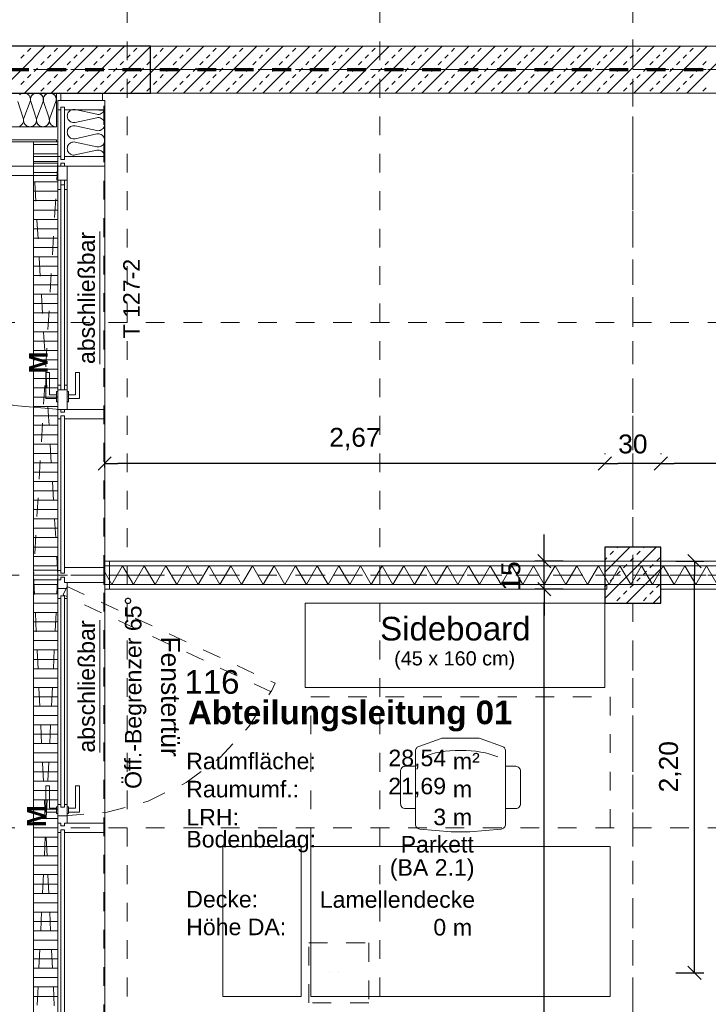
# Model space of a CAD drawing. Header units: metres. Extents: x -45.2 to 14.3, y -31.8 to 10.2.
# Tile 41 of 152: x -37 to -33.3, y -10.4 to -5.1. Entities that reach past the tile are written whole.
import ezdxf

# ---------------------------------------------------------------- set-up
doc = ezdxf.new("R2010")
doc.units = ezdxf.units.M
doc.header["$LTSCALE"] = 0.05
for name, pattern in [('1600.2032', [1.6, 0.8, -0.8]), ('Achsen 01', [5.291531, 3.175, -1.058062, 0.352704, -0.705764]), ('gestrichelt', [2.116531, 1.058062, -1.058469]), ('gestrichelt - 01', [2, 1, -1]), ('ISO-07 Punktiert', [0.889, 0.127, -0.762]), ('Raster 01', [2, 1, -1]), ('VW-01 Strichlinie kurz', [2, 1, -1])]:
    doc.linetypes.add(name, pattern=pattern)
doc.layers.get('0').update_dxf_attribs({"lineweight": 25})
for name, color, linetype, lineweight in [('013_Beton und Stahlbetonarbeiten-000 Unterzüge', 7, 'ISO-07 Punktiert', 13), ('013_Beton und Stahlbetonarbeiten-330 Außenwände', 7, 'Continuous', 25), ('013_Beton und Stahlbetonarbeiten-340 Innenstützen', 7, 'Continuous', 25), ('013_Beton und Stahlbetonarbeiten-340 Innenwände', 7, 'Continuous', 18), ('030_Sonnenschutzarbeiten-Kasten+Behang', 7, 'Continuous', 5), ('030_Sonnenschutzarbeiten-Motor', 7, 'Continuous', 5), ('031_Metallbauarbeiten-340 Innentüren _ Elemente', 7, 'Continuous', 9), ('039_Trockenbauarbeiten-340 Gipskarton', 7, 'Continuous', 9), ('053_Niederspannungsanlagen-Bodentanks', 7, 'gestrichelt - 01', 9), ('AV1-Brandschutzkonzept-Brandschutzkonzept', 7, 'Continuous', 5), ('AV1-Einrichtung Bemaßung', 7, 'Continuous', 9), ('AV1-Stempel-Raumstempel', 7, 'Continuous', 9)]:
    doc.layers.add(name, color=color, linetype=linetype, lineweight=lineweight)
for name, color, linetype, lineweight, true_color in [('014_Fassadenarbeiten-330 mineralische Dämmung', 7, 'Continuous', 9, 0x666666), ('021_DA-Brüstungsrinne', 7, 'Continuous', 9, 0xaaaaaa), ('030_Sonnenschutzarbeiten-Grundriss', 7, 'Continuous', 13, 0x555555), ('032_Metallarbeiten-abschließbar', 7, 'Continuous', 13, 0x444444), ('032_Metallarbeiten-Fenster', 7, 'Continuous', 13, 0x444444), ('032_Metallarbeiten-PR_Fassade', 7, 'Continuous', 13, 0x444444), ('032_Metallarbeiten-Öffnungsbegrenzer', 7, 'Continuous', 13, 0x444444), ('039_Trockenbauarbeiten-340 Dämmung', 7, 'Continuous', 9, 0xc0c0c0), ('ACTES-Einrichtung Aufsicht.', 7, 'Continuous', 9, 0xa6a6a6), ('AV1-Achsen', 1, 'Achsen 01', 18, 0xff0000), ('AV1-Bewegungsfläche', 7, 'gestrichelt - 01', 9, 0xd9d9d9), ('AV1-Einrichtung', 7, 'Continuous', 9, 0xa6a6a6), ('AV1-Raster', 7, 'Raster 01', 9, 0xa6a6a6)]:
    doc.layers.add(name, color=color, linetype=linetype, lineweight=lineweight, true_color=true_color)
doc.styles.add('Arial', font='arial.ttf')
doc.styles.add('Arial (bold)', font='arialbd.ttf')

msp = doc.modelspace()

# ---------------------------------------------------------------- linework, layer by layer
at = {"color": 0, "linetype": 'Continuous', "lineweight": 15}
for p, q in [((-36.6054, -7.5387), (-36.5346, -7.468)), ((-33.8646, -7.468), (-33.9354, -7.5387)), ((-33.9354, -7.5387), (-33.8646, -7.468)), ((-33.5646, -7.468), (-33.6354, -7.5387)), ((-33.6354, -7.5387), (-33.5646, -7.468)), ((-34.1873, -8.0604), (-34.258, -7.9896)), ((-33.4554, -7.9896), (-33.3846, -8.0604)), ((-34.258, -8.1396), (-34.1873, -8.2104)), ((-34.258, -8.1396), (-34.1873, -8.2104)), ((-33.3846, -10.2604), (-33.4554, -10.1896))]:
    msp.add_line(p, q, dxfattribs=at)
at = {"color": 0, "linetype": 'ByBlock', "lineweight": -2}
for p, q in [((-36.57, -7.5034), (-36.4993, -7.5034)), ((-33.9, -7.5034), (-33.9707, -7.5034)), ((-33.9, -7.5034), (-33.8293, -7.5034)), ((-33.6, -7.5034), (-33.6707, -7.5034)), ((-33.6, -7.5034), (-33.5293, -7.5034)), ((-34.2226, -8.025), (-34.2226, -7.9543)), ((-33.42, -8.025), (-33.42, -8.0957)), ((-34.2226, -8.175), (-34.2226, -8.2457)), ((-34.2226, -8.175), (-34.2226, -8.2457)), ((-33.42, -10.225), (-33.42, -10.1543))]:
    msp.add_line(p, q, dxfattribs=at)
at = {"layer": '013_Beton und Stahlbetonarbeiten-000 Unterzüge', "linetype": 'VW-01 Strichlinie kurz'}
msp.add_line((-36.575, -16.0943), (-36.575, -5.525), dxfattribs=at)
at = {"layer": '013_Beton und Stahlbetonarbeiten-330 Außenwände', "color": 251, "linetype": 'Continuous', "lineweight": 13, "true_color": 0x4c4c4c}
for p, q in [((-36.8892, -5.275), (-37.1392, -5.525)), ((-36.7478, -5.275), (-36.9978, -5.525)), ((-36.9817, -5.3033), (-36.964, -5.2856)), ((-36.6063, -5.275), (-36.8563, -5.525)), ((-36.8403, -5.3033), (-36.8226, -5.2856)), ((-36.4649, -5.275), (-36.7149, -5.525)), ((-36.6988, -5.3033), (-36.6812, -5.2856)), ((-36.325, -5.2765), (-36.5735, -5.525)), ((-36.5574, -5.3033), (-36.5397, -5.2856)), ((-36.416, -5.3033), (-36.3983, -5.2856)), ((-37.017, -5.3387), (-36.9994, -5.321)), ((-36.911, -5.374), (-36.8933, -5.3563)), ((-36.8756, -5.3387), (-36.8579, -5.321)), ((-36.7696, -5.374), (-36.7519, -5.3563)), ((-36.7342, -5.3387), (-36.7165, -5.321)), ((-36.6281, -5.374), (-36.6105, -5.3563)), ((-36.5928, -5.3387), (-36.5751, -5.321)), ((-36.4867, -5.374), (-36.469, -5.3563)), ((-36.4514, -5.3387), (-36.4337, -5.321)), ((-36.3453, -5.374), (-36.3276, -5.3563)), ((-36.9463, -5.4094), (-36.9287, -5.3917)), ((-36.8049, -5.4094), (-36.7872, -5.3917)), ((-36.6635, -5.4094), (-36.6458, -5.3917)), ((-36.5221, -5.4094), (-36.5044, -5.3917)), ((-36.3806, -5.4094), (-36.363, -5.3917)), ((-37.017, -5.4801), (-36.9994, -5.4624)), ((-36.9817, -5.4447), (-36.964, -5.427)), ((-36.8756, -5.4801), (-36.8579, -5.4624)), ((-36.8403, -5.4447), (-36.8226, -5.427)), ((-36.7342, -5.4801), (-36.7165, -5.4624)), ((-36.6988, -5.4447), (-36.6812, -5.427)), ((-36.5928, -5.4801), (-36.5751, -5.4624)), ((-36.5574, -5.4447), (-36.5397, -5.427)), ((-36.4514, -5.4801), (-36.4337, -5.4624)), ((-36.325, -5.4179), (-36.4321, -5.525)), ((-36.416, -5.4447), (-36.3983, -5.427)), ((-36.911, -5.5154), (-36.8933, -5.4978)), ((-36.7696, -5.5154), (-36.7519, -5.4978)), ((-36.6281, -5.5154), (-36.6105, -5.4978)), ((-36.4867, -5.5154), (-36.469, -5.4978)), ((-36.3453, -5.5154), (-36.3276, -5.4978))]:
    msp.add_line(p, q, dxfattribs=at)
at = {"layer": '013_Beton und Stahlbetonarbeiten-330 Außenwände'}
msp.add_lwpolyline([(-39.025, -5.275), (-39.025, -2.625), (-39.275, -2.625), (-39.275, -5.525), (-36.325, -5.525), (-36.325, -5.275)], close=True, dxfattribs=at)
at = {"layer": '013_Beton und Stahlbetonarbeiten-340 Innenstützen', "color": 251, "linetype": 'Continuous', "lineweight": 13, "true_color": 0x4c4c4c}
for p, q in [((-33.6245, -7.95), (-33.9, -8.2255)), ((-33.7659, -7.95), (-33.9, -8.0841)), ((-33.8704, -7.9903), (-33.8527, -7.9726)), ((-33.8351, -7.955), (-33.8301, -7.95)), ((-33.729, -7.9903), (-33.7113, -7.9726)), ((-33.6936, -7.955), (-33.6887, -7.95)), ((-33.9, -8.0199), (-33.8881, -8.008)), ((-33.7997, -8.061), (-33.782, -8.0433)), ((-33.7643, -8.0257), (-33.7467, -8.008)), ((-33.6583, -8.061), (-33.6406, -8.0433)), ((-33.6229, -8.0257), (-33.6052, -8.008)), ((-33.8351, -8.0964), (-33.8174, -8.0787)), ((-33.6, -8.0669), (-33.7831, -8.25)), ((-33.6936, -8.0964), (-33.676, -8.0787)), ((-33.9, -8.1613), (-33.8881, -8.1494)), ((-33.8704, -8.1317), (-33.8527, -8.1141)), ((-33.7643, -8.1671), (-33.7467, -8.1494)), ((-33.729, -8.1317), (-33.7113, -8.1141)), ((-33.6229, -8.1671), (-33.6052, -8.1494)), ((-33.7997, -8.2024), (-33.782, -8.1848)), ((-33.6583, -8.2024), (-33.6406, -8.1848)), ((-33.8351, -8.2378), (-33.8174, -8.2201)), ((-33.6936, -8.2378), (-33.676, -8.2201)), ((-33.6, -8.2084), (-33.6416, -8.25))]:
    msp.add_line(p, q, dxfattribs=at)
at = {"layer": '013_Beton und Stahlbetonarbeiten-340 Innenstützen'}
msp.add_lwpolyline([(-33.6, -7.95), (-33.9, -7.95), (-33.9, -8.25), (-33.6, -8.25)], close=True, dxfattribs=at)
at = {"layer": '013_Beton und Stahlbetonarbeiten-340 Innenwände', "color": 251, "linetype": 'Continuous', "lineweight": 13, "true_color": 0x4c4c4c}
for p, q in [((-36.1821, -5.275), (-36.325, -5.4179)), ((-36.3235, -5.275), (-36.325, -5.2765)), ((-36.0407, -5.275), (-36.2907, -5.525)), ((-36.2746, -5.3033), (-36.2569, -5.2856)), ((-35.8992, -5.275), (-36.1492, -5.525)), ((-36.1332, -5.3033), (-36.1155, -5.2856)), ((-35.7578, -5.275), (-36.0078, -5.525)), ((-35.9917, -5.3033), (-35.9741, -5.2856)), ((-35.6164, -5.275), (-35.8664, -5.525)), ((-35.8503, -5.3033), (-35.8326, -5.2856)), ((-35.475, -5.275), (-35.725, -5.525)), ((-35.7089, -5.3033), (-35.6912, -5.2856)), ((-35.3335, -5.275), (-35.5835, -5.525)), ((-35.5675, -5.3033), (-35.5498, -5.2856)), ((-35.1921, -5.275), (-35.4421, -5.525)), ((-35.426, -5.3033), (-35.4084, -5.2856)), ((-35.0507, -5.275), (-35.3007, -5.525)), ((-35.2846, -5.3033), (-35.267, -5.2856)), ((-34.9093, -5.275), (-35.1593, -5.525)), ((-35.1432, -5.3033), (-35.1255, -5.2856)), ((-34.7679, -5.275), (-35.0179, -5.525)), ((-35.0018, -5.3033), (-34.9841, -5.2856)), ((-34.6264, -5.275), (-34.8764, -5.525)), ((-34.8604, -5.3033), (-34.8427, -5.2856)), ((-34.485, -5.275), (-34.735, -5.525)), ((-34.7189, -5.3033), (-34.7013, -5.2856)), ((-34.3436, -5.275), (-34.5936, -5.525)), ((-34.5775, -5.3033), (-34.5598, -5.2856)), ((-34.2022, -5.275), (-34.4522, -5.525)), ((-34.4361, -5.3033), (-34.4184, -5.2856)), ((-34.0608, -5.275), (-34.3108, -5.525)), ((-34.2947, -5.3033), (-34.277, -5.2856)), ((-33.9193, -5.275), (-34.1693, -5.525)), ((-34.1533, -5.3033), (-34.1356, -5.2856)), ((-33.7779, -5.275), (-34.0279, -5.525)), ((-34.0118, -5.3033), (-33.9942, -5.2856)), ((-33.6365, -5.275), (-33.8865, -5.525)), ((-33.8704, -5.3033), (-33.8527, -5.2856)), ((-33.4951, -5.275), (-33.7451, -5.525)), ((-33.729, -5.3033), (-33.7113, -5.2856)), ((-33.3537, -5.275), (-33.6037, -5.525)), ((-33.5876, -5.3033), (-33.5699, -5.2856)), ((-33.2122, -5.275), (-33.4622, -5.525)), ((-33.4462, -5.3033), (-33.4285, -5.2856)), ((-36.3099, -5.3387), (-36.2923, -5.321)), ((-36.2039, -5.374), (-36.1862, -5.3563)), ((-36.1685, -5.3387), (-36.1508, -5.321)), ((-36.0624, -5.374), (-36.0448, -5.3563)), ((-36.0271, -5.3387), (-36.0094, -5.321)), ((-35.921, -5.374), (-35.9033, -5.3563)), ((-35.8857, -5.3387), (-35.868, -5.321)), ((-35.7796, -5.374), (-35.7619, -5.3563)), ((-35.7442, -5.3387), (-35.7266, -5.321)), ((-35.6382, -5.374), (-35.6205, -5.3563)), ((-35.6028, -5.3387), (-35.5851, -5.321)), ((-35.4968, -5.374), (-35.4791, -5.3563)), ((-35.4614, -5.3387), (-35.4437, -5.321)), ((-35.3553, -5.374), (-35.3377, -5.3563)), ((-35.32, -5.3387), (-35.3023, -5.321)), ((-35.2139, -5.374), (-35.1962, -5.3563)), ((-35.1786, -5.3387), (-35.1609, -5.321)), ((-35.0725, -5.374), (-35.0548, -5.3563)), ((-35.0371, -5.3387), (-35.0195, -5.321)), ((-34.9311, -5.374), (-34.9134, -5.3563)), ((-34.8957, -5.3387), (-34.878, -5.321)), ((-34.7897, -5.374), (-34.772, -5.3563)), ((-34.7543, -5.3387), (-34.7366, -5.321)), ((-34.6482, -5.374), (-34.6306, -5.3563)), ((-34.6129, -5.3387), (-34.5952, -5.321)), ((-34.5068, -5.374), (-34.4891, -5.3563)), ((-34.4715, -5.3387), (-34.4538, -5.321)), ((-34.3654, -5.374), (-34.3477, -5.3563)), ((-34.33, -5.3387), (-34.3124, -5.321)), ((-34.224, -5.374), (-34.2063, -5.3563)), ((-34.1886, -5.3387), (-34.1709, -5.321)), ((-34.0825, -5.374), (-34.0649, -5.3563)), ((-34.0472, -5.3387), (-34.0295, -5.321)), ((-33.9411, -5.374), (-33.9234, -5.3563)), ((-33.9058, -5.3387), (-33.8881, -5.321)), ((-33.7997, -5.374), (-33.782, -5.3563)), ((-33.7643, -5.3387), (-33.7467, -5.321)), ((-33.6583, -5.374), (-33.6406, -5.3563)), ((-33.6229, -5.3387), (-33.6052, -5.321)), ((-33.5169, -5.374), (-33.4992, -5.3563)), ((-33.4815, -5.3387), (-33.4638, -5.321)), ((-33.3754, -5.374), (-33.3578, -5.3563)), ((-36.2392, -5.4094), (-36.2215, -5.3917)), ((-36.0978, -5.4094), (-36.0801, -5.3917)), ((-35.9564, -5.4094), (-35.9387, -5.3917)), ((-35.815, -5.4094), (-35.7973, -5.3917)), ((-35.6735, -5.4094), (-35.6559, -5.3917)), ((-35.5321, -5.4094), (-35.5144, -5.3917)), ((-35.3907, -5.4094), (-35.373, -5.3917)), ((-35.2493, -5.4094), (-35.2316, -5.3917)), ((-35.1079, -5.4094), (-35.0902, -5.3917)), ((-34.9664, -5.4094), (-34.9488, -5.3917)), ((-34.825, -5.4094), (-34.8073, -5.3917)), ((-34.6836, -5.4094), (-34.6659, -5.3917)), ((-34.5422, -5.4094), (-34.5245, -5.3917)), ((-34.4007, -5.4094), (-34.3831, -5.3917)), ((-34.2593, -5.4094), (-34.2416, -5.3917)), ((-34.1179, -5.4094), (-34.1002, -5.3917)), ((-33.9765, -5.4094), (-33.9588, -5.3917)), ((-33.8351, -5.4094), (-33.8174, -5.3917)), ((-33.6936, -5.4094), (-33.676, -5.3917)), ((-33.5522, -5.4094), (-33.5345, -5.3917)), ((-33.4108, -5.4094), (-33.3931, -5.3917)), ((-36.3099, -5.4801), (-36.2923, -5.4624)), ((-36.2746, -5.4447), (-36.2569, -5.427)), ((-36.1685, -5.4801), (-36.1508, -5.4624)), ((-36.1332, -5.4447), (-36.1155, -5.427)), ((-36.0271, -5.4801), (-36.0094, -5.4624)), ((-35.9917, -5.4447), (-35.9741, -5.427)), ((-35.8857, -5.4801), (-35.868, -5.4624)), ((-35.8503, -5.4447), (-35.8326, -5.427)), ((-35.7442, -5.4801), (-35.7266, -5.4624)), ((-35.7089, -5.4447), (-35.6912, -5.427)), ((-35.6028, -5.4801), (-35.5851, -5.4624)), ((-35.5675, -5.4447), (-35.5498, -5.427)), ((-35.4614, -5.4801), (-35.4437, -5.4624)), ((-35.426, -5.4447), (-35.4084, -5.427)), ((-35.32, -5.4801), (-35.3023, -5.4624)), ((-35.2846, -5.4447), (-35.267, -5.427)), ((-35.1786, -5.4801), (-35.1609, -5.4624)), ((-35.1432, -5.4447), (-35.1255, -5.427)), ((-35.0371, -5.4801), (-35.0195, -5.4624)), ((-35.0018, -5.4447), (-34.9841, -5.427)), ((-34.8957, -5.4801), (-34.878, -5.4624)), ((-34.8604, -5.4447), (-34.8427, -5.427)), ((-34.7543, -5.4801), (-34.7366, -5.4624)), ((-34.7189, -5.4447), (-34.7013, -5.427)), ((-34.6129, -5.4801), (-34.5952, -5.4624)), ((-34.5775, -5.4447), (-34.5598, -5.427)), ((-34.4715, -5.4801), (-34.4538, -5.4624)), ((-34.4361, -5.4447), (-34.4184, -5.427)), ((-34.33, -5.4801), (-34.3124, -5.4624)), ((-34.2947, -5.4447), (-34.277, -5.427)), ((-34.1886, -5.4801), (-34.1709, -5.4624)), ((-34.1533, -5.4447), (-34.1356, -5.427)), ((-34.0472, -5.4801), (-34.0295, -5.4624)), ((-34.0118, -5.4447), (-33.9942, -5.427)), ((-33.9058, -5.4801), (-33.8881, -5.4624)), ((-33.8704, -5.4447), (-33.8527, -5.427)), ((-33.7643, -5.4801), (-33.7467, -5.4624)), ((-33.729, -5.4447), (-33.7113, -5.427)), ((-33.6229, -5.4801), (-33.6052, -5.4624)), ((-33.5876, -5.4447), (-33.5699, -5.427)), ((-33.4815, -5.4801), (-33.4638, -5.4624)), ((-33.4462, -5.4447), (-33.4285, -5.427)), ((-36.2039, -5.5154), (-36.1862, -5.4978)), ((-36.0624, -5.5154), (-36.0448, -5.4978)), ((-35.921, -5.5154), (-35.9033, -5.4978)), ((-35.7796, -5.5154), (-35.7619, -5.4978)), ((-35.6382, -5.5154), (-35.6205, -5.4978)), ((-35.4968, -5.5154), (-35.4791, -5.4978)), ((-35.3553, -5.5154), (-35.3377, -5.4978)), ((-35.2139, -5.5154), (-35.1962, -5.4978)), ((-35.0725, -5.5154), (-35.0548, -5.4978)), ((-34.9311, -5.5154), (-34.9134, -5.4978)), ((-34.7897, -5.5154), (-34.772, -5.4978)), ((-34.6482, -5.5154), (-34.6306, -5.4978)), ((-34.5068, -5.5154), (-34.4891, -5.4978)), ((-34.3654, -5.5154), (-34.3477, -5.4978)), ((-34.224, -5.5154), (-34.2063, -5.4978)), ((-34.0825, -5.5154), (-34.0649, -5.4978)), ((-33.9411, -5.5154), (-33.9234, -5.4978)), ((-33.7997, -5.5154), (-33.782, -5.4978)), ((-33.6583, -5.5154), (-33.6406, -5.4978)), ((-33.5169, -5.5154), (-33.4992, -5.4978)), ((-33.3754, -5.5154), (-33.3578, -5.4978))]:
    msp.add_line(p, q, dxfattribs=at)
at = {"layer": '013_Beton und Stahlbetonarbeiten-340 Innenwände'}
msp.add_lwpolyline([(-36.325, -5.275), (-36.325, -5.525), (-22.825, -5.525), (-22.825, -5.275)], close=True, dxfattribs=at)
at = {"layer": '014_Fassadenarbeiten-330 mineralische Dämmung'}
msp.add_lwpolyline([(-36.8275, -5.525), (-39.275, -5.525), (-39.275, 0.125), (-18.9, 0.125), (-18.9, 0.305), (-39.455, 0.305), (-39.455, -5.705), (-36.8275, -5.705)], close=True, dxfattribs=at)
for points in [[(-37.0338, -5.57), (-37.0049, -5.66), (-37.0049, -5.66), (-37.0035, -5.6663), (-37.0033, -5.6728), (-37.0043, -5.6792), (-37.0065, -5.6853), (-37.0098, -5.6908), (-37.0141, -5.6957), (-37.0193, -5.6997), (-37.025, -5.7026)], [(-36.8304, -5.57), (-36.829, -5.5637), (-36.8288, -5.5572), (-36.8298, -5.5508), (-36.832, -5.5447), (-36.8353, -5.5392), (-36.8396, -5.5343), (-36.8447, -5.5303), (-36.8505, -5.5274), (-36.8567, -5.5256), (-36.8632, -5.525), (-36.8696, -5.5256), (-36.8758, -5.5274), (-36.8816, -5.5303), (-36.8867, -5.5343), (-36.891, -5.5392), (-36.8943, -5.5447), (-36.8965, -5.5508), (-36.8975, -5.5572), (-36.8973, -5.5637), (-36.8959, -5.57), (-36.867, -5.66), (-36.867, -5.66), (-36.8656, -5.6663), (-36.8654, -5.6728), (-36.8665, -5.6792), (-36.8687, -5.6853), (-36.872, -5.6908), (-36.8762, -5.6957), (-36.8814, -5.6997), (-36.8871, -5.7026), (-36.8934, -5.7044), (-36.8998, -5.705), (-36.9062, -5.7044), (-36.9125, -5.7026), (-36.9182, -5.6997), (-36.9234, -5.6957), (-36.9276, -5.6908), (-36.9309, -5.6853), (-36.9332, -5.6792), (-36.9342, -5.6728), (-36.934, -5.6663), (-36.9326, -5.66), (-36.8993, -5.57), (-36.8993, -5.57), (-36.8979, -5.5637), (-36.8977, -5.5572), (-36.8988, -5.5508), (-36.901, -5.5447), (-36.9043, -5.5392), (-36.9085, -5.5343), (-36.9137, -5.5303), (-36.9194, -5.5274), (-36.9257, -5.5256), (-36.9321, -5.525), (-36.9385, -5.5256), (-36.9448, -5.5274), (-36.9505, -5.5303), (-36.9557, -5.5343), (-36.9599, -5.5392), (-36.9632, -5.5447), (-36.9654, -5.5508), (-36.9665, -5.5572), (-36.9663, -5.5637), (-36.9649, -5.57), (-36.936, -5.66), (-36.936, -5.66), (-36.9346, -5.6663), (-36.9344, -5.6728), (-36.9354, -5.6792), (-36.9376, -5.6853), (-36.9409, -5.6908), (-36.9452, -5.6957), (-36.9503, -5.6997), (-36.9561, -5.7026), (-36.9623, -5.7044), (-36.9687, -5.705), (-36.9752, -5.7044), (-36.9814, -5.7026), (-36.9872, -5.6997), (-36.9923, -5.6957), (-36.9966, -5.6908), (-36.9999, -5.6853), (-37.0021, -5.6792), (-37.0031, -5.6728), (-37.0029, -5.6663), (-37.0015, -5.66), (-36.9683, -5.57), (-36.9683, -5.57), (-36.9669, -5.5637), (-36.9667, -5.5572), (-36.9677, -5.5508), (-36.9699, -5.5447), (-36.9732, -5.5392), (-36.9775, -5.5343), (-36.9826, -5.5303), (-36.9884, -5.5274), (-36.9946, -5.5256), (-37.001, -5.525), (-37.0075, -5.5256), (-37.0137, -5.5274), (-37.0195, -5.5303), (-37.0246, -5.5343)], [(-36.9649, -5.57), (-36.9662, -5.564), (-36.9665, -5.5578), (-36.9657, -5.5517), (-36.9637, -5.5459), (-36.9608, -5.5404), (-36.957, -5.5356), (-36.9523, -5.5316), (-36.9523, -5.5316), (-36.947, -5.5284), (-36.9413, -5.5262), (-36.9352, -5.5251), (-36.929, -5.5251), (-36.9229, -5.5262), (-36.9172, -5.5284), (-36.9119, -5.5316), (-36.9119, -5.5316), (-36.9072, -5.5356), (-36.9034, -5.5404), (-36.9005, -5.5459), (-36.8985, -5.5517), (-36.8977, -5.5578), (-36.898, -5.564), (-36.8993, -5.57), (-36.9326, -5.66), (-36.9326, -5.66), (-36.9339, -5.666), (-36.9342, -5.6722), (-36.9334, -5.6783), (-36.9315, -5.6842), (-36.9285, -5.6896), (-36.9247, -5.6944), (-36.92, -5.6985), (-36.92, -5.6985), (-36.9147, -5.7016), (-36.909, -5.7038), (-36.9029, -5.7049), (-36.8967, -5.7049), (-36.8906, -5.7038), (-36.8849, -5.7016), (-36.8796, -5.6985), (-36.8796, -5.6985), (-36.8749, -5.6944), (-36.8711, -5.6896), (-36.8681, -5.6842), (-36.8662, -5.6783), (-36.8654, -5.6722), (-36.8657, -5.666), (-36.867, -5.66), (-36.8959, -5.57), (-36.8959, -5.57), (-36.8973, -5.564), (-36.8976, -5.5578), (-36.8967, -5.5517), (-36.8948, -5.5459), (-36.8919, -5.5404), (-36.888, -5.5356), (-36.8834, -5.5316), (-36.8834, -5.5316), (-36.8781, -5.5284), (-36.8723, -5.5262), (-36.8662, -5.5251), (-36.8601, -5.5251), (-36.854, -5.5262), (-36.8482, -5.5284), (-36.8429, -5.5316), (-36.8429, -5.5316), (-36.8383, -5.5356), (-36.8344, -5.5404), (-36.8315, -5.5459), (-36.8296, -5.5517), (-36.8288, -5.5578), (-36.829, -5.564), (-36.8304, -5.57), (-36.8636, -5.66), (-36.8636, -5.66), (-36.865, -5.666), (-36.8653, -5.6722), (-36.8644, -5.6784), (-36.8625, -5.6842), (-36.8595, -5.6897), (-36.8556, -5.6945), (-36.8509, -5.6986), (-36.8456, -5.7017), (-36.8398, -5.7038), (-36.8337, -5.7049), (-36.8275, -5.7048)], [(-36.8275, -5.5684), (-36.8285, -5.5624), (-36.8285, -5.5564), (-36.8275, -5.5505)], [(-36.57, -5.6045), (-36.5706, -5.6107), (-36.5722, -5.6167), (-36.5749, -5.6223), (-36.5785, -5.6274), (-36.583, -5.6317), (-36.5882, -5.6352), (-36.5939, -5.6377), (-36.6, -5.6391), (-36.6062, -5.6394), (-36.6124, -5.6387), (-36.7276, -5.6137), (-36.7276, -5.6137), (-36.7338, -5.6129), (-36.74, -5.6132), (-36.7461, -5.6147), (-36.7518, -5.6172), (-36.757, -5.6206), (-36.7615, -5.625), (-36.7651, -5.63), (-36.7678, -5.6357), (-36.7694, -5.6417), (-36.77, -5.6479), (-36.77, -5.6479), (-36.7694, -5.6541), (-36.7678, -5.6601), (-36.7651, -5.6657), (-36.7615, -5.6708), (-36.757, -5.6751), (-36.7518, -5.6786), (-36.7461, -5.6811), (-36.74, -5.6825), (-36.7338, -5.6829), (-36.7276, -5.6821), (-36.6124, -5.6571), (-36.6124, -5.6571), (-36.6062, -5.6563), (-36.6, -5.6567), (-36.5939, -5.6581), (-36.5882, -5.6606), (-36.583, -5.6641), (-36.5785, -5.6684), (-36.5749, -5.6734), (-36.5722, -5.6791), (-36.5706, -5.6851), (-36.57, -5.6913), (-36.57, -5.6913), (-36.5706, -5.6975), (-36.5722, -5.7035), (-36.5749, -5.7092), (-36.5785, -5.7142), (-36.583, -5.7186), (-36.5882, -5.722), (-36.5939, -5.7245), (-36.6, -5.726), (-36.6062, -5.7263), (-36.6124, -5.7255), (-36.7276, -5.7005), (-36.7276, -5.7005), (-36.7338, -5.6997), (-36.74, -5.7001), (-36.7461, -5.7015), (-36.7518, -5.704), (-36.757, -5.7075), (-36.7615, -5.7118), (-36.7651, -5.7169), (-36.7678, -5.7225), (-36.7694, -5.7285), (-36.77, -5.7347), (-36.77, -5.7347), (-36.7694, -5.7409), (-36.7678, -5.747), (-36.7651, -5.7526), (-36.7615, -5.7577), (-36.757, -5.762), (-36.7518, -5.7655), (-36.7461, -5.7679), (-36.74, -5.7694), (-36.7338, -5.7697), (-36.7276, -5.7689), (-36.6124, -5.7439), (-36.6124, -5.7439), (-36.6062, -5.7432), (-36.6, -5.7435), (-36.5939, -5.7449), (-36.5882, -5.7474), (-36.583, -5.7509), (-36.5785, -5.7552), (-36.5749, -5.7603), (-36.5722, -5.7659), (-36.5706, -5.7719), (-36.57, -5.7782), (-36.57, -5.7782), (-36.5706, -5.7844), (-36.5722, -5.7904), (-36.5749, -5.796), (-36.5785, -5.8011), (-36.583, -5.8054), (-36.5882, -5.8089), (-36.5939, -5.8114), (-36.6, -5.8128), (-36.6062, -5.8131), (-36.6124, -5.8124), (-36.7276, -5.7874), (-36.7276, -5.7874), (-36.7338, -5.7866), (-36.74, -5.7869), (-36.7461, -5.7884), (-36.7518, -5.7909), (-36.757, -5.7943), (-36.7615, -5.7987), (-36.7651, -5.8037), (-36.7678, -5.8093), (-36.7694, -5.8154), (-36.77, -5.8216), (-36.77, -5.8216), (-36.7694, -5.8278), (-36.7678, -5.8338), (-36.7651, -5.8394), (-36.7615, -5.8445), (-36.757, -5.8488), (-36.7518, -5.8523), (-36.7461, -5.8548), (-36.74, -5.8562), (-36.7338, -5.8566), (-36.7276, -5.8558), (-36.6124, -5.8308), (-36.6124, -5.8308), (-36.6062, -5.83), (-36.6, -5.8304), (-36.5939, -5.8318), (-36.5882, -5.8343), (-36.583, -5.8377), (-36.5785, -5.8421), (-36.5749, -5.8471), (-36.5722, -5.8528), (-36.5706, -5.8588), (-36.57, -5.865)]]:
    msp.add_lwpolyline(points, dxfattribs=at)
at = {"layer": '021_DA-Brüstungsrinne', "color": 7, "linetype": 'Continuous', "lineweight": 9}
for p, q in [((-36.95, -5.8), (-36.82, -5.8)), ((-36.95, -5.85), (-36.82, -5.85)), ((-36.95, -5.9), (-36.82, -5.9)), ((-36.95, -5.95), (-36.82, -5.95)), ((-36.95, -6), (-36.82, -6)), ((-36.95, -6.05), (-36.82, -6.05)), ((-36.95, -6.1), (-36.82, -6.1)), ((-36.95, -6.15), (-36.82, -6.15)), ((-36.95, -6.2), (-36.82, -6.2)), ((-36.95, -6.25), (-36.82, -6.25)), ((-36.95, -6.3), (-36.82, -6.3)), ((-36.95, -6.35), (-36.82, -6.35)), ((-36.95, -6.4), (-36.82, -6.4)), ((-36.95, -6.45), (-36.82, -6.45)), ((-36.95, -6.5), (-36.82, -6.5)), ((-36.95, -6.55), (-36.82, -6.55)), ((-36.95, -6.6), (-36.82, -6.6)), ((-36.95, -6.65), (-36.82, -6.65)), ((-36.95, -6.7), (-36.82, -6.7)), ((-36.95, -6.75), (-36.82, -6.75)), ((-36.95, -6.8), (-36.82, -6.8)), ((-36.95, -6.85), (-36.82, -6.85)), ((-36.95, -6.9), (-36.82, -6.9)), ((-36.95, -6.95), (-36.82, -6.95)), ((-36.95, -7), (-36.82, -7)), ((-36.95, -7.05), (-36.82, -7.05)), ((-36.95, -7.1), (-36.82, -7.1)), ((-36.95, -7.15), (-36.82, -7.15)), ((-36.95, -7.2), (-36.82, -7.2)), ((-36.95, -7.25), (-36.82, -7.25)), ((-36.95, -7.3), (-36.82, -7.3)), ((-36.95, -7.35), (-36.82, -7.35)), ((-36.95, -7.4), (-36.82, -7.4)), ((-36.95, -7.45), (-36.82, -7.45)), ((-36.95, -7.5), (-36.82, -7.5)), ((-36.95, -7.55), (-36.82, -7.55)), ((-36.95, -7.6), (-36.82, -7.6)), ((-36.95, -7.65), (-36.82, -7.65)), ((-36.95, -7.7), (-36.82, -7.7)), ((-36.95, -7.75), (-36.82, -7.75)), ((-36.95, -7.8), (-36.82, -7.8)), ((-36.95, -7.85), (-36.82, -7.85)), ((-36.95, -7.9), (-36.82, -7.9)), ((-36.95, -7.95), (-36.82, -7.95)), ((-36.95, -8), (-36.82, -8)), ((-36.95, -8.05), (-36.82, -8.05)), ((-36.95, -8.1), (-36.82, -8.1)), ((-36.95, -8.15), (-36.82, -8.15)), ((-36.95, -8.2), (-36.82, -8.2)), ((-36.95, -8.25), (-36.82, -8.25)), ((-36.95, -8.3), (-36.82, -8.3)), ((-36.95, -8.35), (-36.82, -8.35)), ((-36.95, -8.4), (-36.82, -8.4)), ((-36.95, -8.45), (-36.82, -8.45)), ((-36.95, -8.5), (-36.82, -8.5)), ((-36.95, -8.55), (-36.82, -8.55)), ((-36.95, -8.6), (-36.82, -8.6)), ((-36.95, -8.65), (-36.82, -8.65)), ((-36.95, -8.7), (-36.82, -8.7)), ((-36.95, -8.75), (-36.82, -8.75)), ((-36.95, -8.8), (-36.82, -8.8)), ((-36.95, -8.85), (-36.82, -8.85)), ((-36.95, -8.9), (-36.82, -8.9)), ((-36.95, -8.95), (-36.82, -8.95)), ((-36.95, -9), (-36.82, -9)), ((-36.95, -9.05), (-36.82, -9.05)), ((-36.95, -9.1), (-36.82, -9.1)), ((-36.95, -9.15), (-36.82, -9.15)), ((-36.95, -9.2), (-36.82, -9.2)), ((-36.95, -9.25), (-36.82, -9.25)), ((-36.95, -9.3), (-36.82, -9.3)), ((-36.95, -9.35), (-36.82, -9.35)), ((-36.95, -9.4), (-36.82, -9.4)), ((-36.95, -9.45), (-36.82, -9.45)), ((-36.95, -9.5), (-36.82, -9.5)), ((-36.95, -9.55), (-36.82, -9.55)), ((-36.95, -9.6), (-36.82, -9.6)), ((-36.95, -9.65), (-36.82, -9.65)), ((-36.95, -9.7), (-36.82, -9.7)), ((-36.95, -9.75), (-36.82, -9.75)), ((-36.95, -9.8), (-36.82, -9.8)), ((-36.95, -9.85), (-36.82, -9.85)), ((-36.95, -9.9), (-36.82, -9.9)), ((-36.95, -9.95), (-36.82, -9.95)), ((-36.95, -10), (-36.82, -10)), ((-36.95, -10.05), (-36.82, -10.05)), ((-36.95, -10.1), (-36.82, -10.1)), ((-36.95, -10.15), (-36.82, -10.15)), ((-36.95, -10.2), (-36.82, -10.2)), ((-36.95, -10.25), (-36.82, -10.25)), ((-36.95, -10.3), (-36.82, -10.3)), ((-36.95, -10.35), (-36.82, -10.35))]:
    msp.add_line(p, q, dxfattribs=at)
at = {"layer": '021_DA-Brüstungsrinne'}
msp.add_lwpolyline([(-36.95, -5.785), (-36.82, -5.785), (-36.82, -15.815), (-36.95, -15.815)], close=True, dxfattribs=at)
at = {"layer": '030_Sonnenschutzarbeiten-Grundriss', "color": 251, "true_color": 0x555555}
for points in [[(-36.95, -5.864), (-36.82, -5.864), (-36.82, -5.89), (-36.95, -5.89)], [(-36.95, -5.89), (-36.82, -5.89), (-36.82, -5.916), (-36.95, -5.916)], [(-36.95, -8.074), (-36.82, -8.074), (-36.82, -8.1), (-36.95, -8.1)], [(-36.95, -8.1), (-36.82, -8.1), (-36.82, -8.126), (-36.95, -8.126)]]:
    msp.add_lwpolyline(points, close=True, dxfattribs=at)
at = {"layer": '030_Sonnenschutzarbeiten-Kasten+Behang', "color": 1, "linetype": '1600.2032', "lineweight": 18, "true_color": 0xff0000}
for p, q in [((-36.82, -8.1), (-36.95, -5.89)), ((-36.82, -5.89), (-36.95, -8.1)), ((-36.82, -10.8), (-36.95, -8.1)), ((-36.82, -8.1), (-36.95, -10.8))]:
    msp.add_line(p, q, dxfattribs=at)
for points in [[(-36.82, -5.89), (-36.82, -8.1), (-36.95, -8.1), (-36.95, -5.89)], [(-36.82, -8.1), (-36.82, -10.8), (-36.95, -10.8), (-36.95, -8.1)]]:
    msp.add_lwpolyline(points, close=True, dxfattribs=at)
at = {"layer": '032_Metallarbeiten-abschließbar', "color": 12, "linetype": 'Continuous', "true_color": 0xdd0000}
for p, q in [((-36.5952, -6.9727), (-36.5952, -6.2651)), ((-36.5952, -9.048), (-36.5952, -8.3404))]:
    msp.add_line(p, q, dxfattribs=at)
at = {"layer": '032_Metallarbeiten-PR_Fassade', "color": 251, "true_color": 0x555555}
for points in [[(-36.57, -16.0346), (-36.82, -16.0346), (-36.82, -5.5654), (-36.57, -5.5654)], [(-36.82, -5.5654), (-36.82, -5.6154), (-36.805, -5.6154), (-36.805, -5.6004), (-36.785, -5.6004), (-36.785, -5.6154), (-36.57, -5.6154), (-36.57, -5.5654)], [(-36.8042, -5.525), (-36.5809, -5.525), (-36.5809, -5.5654), (-36.8042, -5.5654)], [(-36.805, -5.6004), (-36.785, -5.6004), (-36.785, -5.88), (-36.805, -5.88)], [(-38.94, -5.785), (-38.94, -5.775), (-36.8275, -5.775), (-36.8275, -5.785)], [(-36.785, -5.9), (-36.785, -5.915), (-36.57, -5.915), (-36.57, -5.865), (-36.785, -5.865), (-36.785, -5.88), (-36.805, -5.88), (-36.805, -5.865), (-36.82, -5.865), (-36.82, -5.915), (-36.805, -5.915), (-36.805, -5.9)], [(-36.82, -5.915), (-36.77, -5.915), (-36.77, -6.04), (-36.785, -6.04), (-36.785, -6.015), (-36.805, -6.015), (-36.805, -6.04), (-36.82, -6.04)], [(-36.77, -5.99), (-36.77, -7.11), (-36.82, -7.11), (-36.82, -5.99)], [(-36.805, -5.99), (-36.785, -5.99), (-36.785, -7.11), (-36.805, -7.11)], [(-36.8275, -7.1575), (-36.8275, -7.1375), (-36.865, -7.1375), (-36.865, -7.0175), (-36.885, -7.0175), (-36.885, -7.1575)], [(-36.7625, -7.1575), (-36.7625, -7.1375), (-36.725, -7.1375), (-36.725, -7.0175), (-36.705, -7.0175), (-36.705, -7.1575)], [(-36.82, -7.215), (-36.77, -7.215), (-36.77, -7.085), (-36.785, -7.085), (-36.785, -7.11), (-36.805, -7.11), (-36.805, -7.085), (-36.82, -7.085)], [(-36.82, -7.12), (-36.82, -7.175), (-36.8275, -7.175), (-36.8275, -7.12)], [(-36.7625, -7.12), (-36.7625, -7.175), (-36.77, -7.175), (-36.77, -7.12)], [(-36.82, -7.215), (-36.82, -7.265), (-36.805, -7.265), (-36.805, -7.25), (-36.785, -7.25), (-36.785, -7.265), (-36.57, -7.265), (-36.57, -7.215), (-36.785, -7.215), (-36.785, -7.23), (-36.805, -7.23), (-36.805, -7.215)], [(-36.805, -8.089), (-36.805, -7.25), (-36.785, -7.25), (-36.785, -8.089)], [(-36.82, -8.075), (-36.82, -8.125), (-36.805, -8.125), (-36.805, -8.1105), (-36.785, -8.1105), (-36.785, -8.14), (-36.57, -8.14), (-36.57, -8.06), (-36.785, -8.06), (-36.785, -8.089), (-36.805, -8.089), (-36.805, -8.075)], [(-36.82, -8.125), (-36.82, -8.2244), (-36.805, -8.2244), (-36.805, -8.2105), (-36.785, -8.2105), (-36.785, -8.2244), (-36.77, -8.2244), (-36.77, -8.1398), (-36.785, -8.1398), (-36.785, -8.1107), (-36.805, -8.1107), (-36.805, -8.125)], [(-36.82, -8.1708), (-36.77, -8.1708), (-36.77, -9.3857), (-36.82, -9.3857)], [(-36.785, -9.34), (-36.805, -9.34), (-36.805, -8.2105), (-36.785, -8.2105)], [(-36.8275, -9.3655), (-36.8275, -9.3455), (-36.865, -9.3455), (-36.865, -9.2255), (-36.885, -9.2255), (-36.885, -9.3655)], [(-36.7625, -9.3655), (-36.7625, -9.3455), (-36.725, -9.3455), (-36.725, -9.2255), (-36.705, -9.2255), (-36.705, -9.3655)], [(-36.8275, -9.338), (-36.82, -9.338), (-36.82, -9.373), (-36.8275, -9.373)], [(-36.82, -9.425), (-36.82, -9.3261), (-36.805, -9.3261), (-36.805, -9.34), (-36.785, -9.34), (-36.785, -9.3261), (-36.77, -9.3261), (-36.77, -9.425), (-36.785, -9.425), (-36.785, -9.44), (-36.805, -9.44), (-36.805, -9.425)], [(-36.77, -9.338), (-36.7625, -9.338), (-36.7625, -9.373), (-36.77, -9.373)], [(-36.82, -9.425), (-36.82, -9.475), (-36.805, -9.475), (-36.805, -9.46), (-36.785, -9.46), (-36.785, -9.475), (-36.57, -9.475), (-36.57, -9.425), (-36.785, -9.425), (-36.785, -9.44), (-36.805, -9.44), (-36.805, -9.425)], [(-36.805, -10.79), (-36.805, -9.46), (-36.785, -9.46), (-36.785, -10.79)]]:
    msp.add_lwpolyline(points, close=True, dxfattribs=at)
at = {"layer": '032_Metallarbeiten-PR_Fassade'}
for points in [[(-36.602, -5.6169), (-36.5715, -5.6169), (-36.5715, -5.8635), (-36.6048, -5.8635), (-36.6048, -5.865), (-36.57, -5.865), (-36.57, -5.6154), (-36.602, -5.6154)], [(-36.82, -5.915), (-36.82, -5.965), (-38.1185, -5.965), (-38.1185, -5.915)]]:
    msp.add_lwpolyline(points, close=True, dxfattribs=at)
msp.add_lwpolyline([(-38.1185, -5.9764), (-38.0831, -6.2226), (-38.0014, -6.4575), (-37.8764, -6.6726), (-37.7128, -6.86), (-37.5164, -7.0127), (-37.2946, -7.1253), (-37.0554, -7.1935), (-36.8076, -7.2149)], dxfattribs=at)
at = {"layer": '032_Metallarbeiten-PR_Fassade', "color": 251, "linetype": 'gestrichelt', "true_color": 0x555555}
msp.add_lwpolyline([(-36.7911, -8.2061), (-36.77, -8.1607), (-35.6595, -8.6778), (-35.6806, -8.7231)], close=True, dxfattribs=at)
msp.add_lwpolyline([(-36.7817, -9.3857), (-36.5566, -9.367), (-36.3387, -9.3073), (-36.1354, -9.2086), (-35.9538, -9.0742), (-35.7999, -8.9088), (-35.6791, -8.7179)], dxfattribs=at)
at = {"layer": '039_Trockenbauarbeiten-340 Dämmung'}
msp.add_lwpolyline([(-36.575, -8.15), (-32.375, -8.15), (-32.375, -8.05), (-36.575, -8.05)], close=True, dxfattribs=at)
msp.add_lwpolyline([(-33.2988, -8.15), (-33.3565, -8.05), (-33.4142, -8.15), (-33.472, -8.05), (-33.5297, -8.15), (-33.5874, -8.05), (-33.6452, -8.15), (-33.7029, -8.05), (-33.7606, -8.15), (-33.8184, -8.05), (-33.8761, -8.15), (-33.9338, -8.05), (-33.9916, -8.15), (-34.0493, -8.05), (-34.1071, -8.15), (-34.1648, -8.05), (-34.2225, -8.15), (-34.2803, -8.05), (-34.338, -8.15), (-34.3957, -8.05), (-34.4535, -8.15), (-34.5112, -8.05), (-34.5689, -8.15), (-34.6267, -8.05), (-34.6844, -8.15), (-34.7421, -8.05), (-34.7999, -8.15), (-34.8576, -8.05), (-34.9153, -8.15), (-34.9731, -8.05), (-35.0308, -8.15), (-35.0885, -8.05), (-35.1463, -8.15), (-35.204, -8.05), (-35.2618, -8.15), (-35.3195, -8.05), (-35.3772, -8.15), (-35.435, -8.05), (-35.4927, -8.15), (-35.5504, -8.05), (-35.6082, -8.15), (-35.6659, -8.05), (-35.7236, -8.15), (-35.7814, -8.05), (-35.8391, -8.15), (-35.8968, -8.05), (-35.9546, -8.15), (-36.0123, -8.05), (-36.07, -8.15), (-36.1278, -8.05), (-36.1855, -8.15), (-36.2432, -8.05), (-36.301, -8.15), (-36.3587, -8.05), (-36.4165, -8.15), (-36.4742, -8.05), (-36.5319, -8.15), (-36.57, -8.084)], dxfattribs=at)
at = {"layer": '039_Trockenbauarbeiten-340 Gipskarton'}
for points in [[(-36.57, -8.175), (-36.57, -8.025), (-36.545, -8.025), (-36.545, -8.175)], [(-36.545, -8.025), (-32.375, -8.025), (-32.375, -8.05), (-36.545, -8.05)], [(-36.545, -8.15), (-33.8891, -8.15), (-33.8891, -8.175), (-36.545, -8.175)], [(-33.6, -8.15), (-32.375, -8.15), (-32.375, -8.175), (-33.6, -8.175)]]:
    msp.add_lwpolyline(points, close=True, dxfattribs=at)
at = {"layer": '053_Niederspannungsanlagen-Bodentanks'}
msp.add_lwpolyline([(-35.48, -10.065), (-35.16, -10.065), (-35.16, -10.385), (-35.48, -10.385)], close=True, dxfattribs=at)
at = {"layer": 'ACTES-Einrichtung Aufsicht.'}
for points in [[(-34.91, -9.039), (-34.91, -9.4318), (-34.91, -9.4318), (-34.9096, -9.4364), (-34.9083, -9.4409), (-34.9062, -9.445), (-34.9034, -9.4487), (-34.9, -9.4518), (-34.8961, -9.4543), (-34.8917, -9.4559), (-34.8872, -9.4567), (-34.72, -9.4714), (-34.62, -9.4714), (-34.4528, -9.4567), (-34.4528, -9.4567), (-34.4483, -9.4559), (-34.4439, -9.4543), (-34.44, -9.4518), (-34.4366, -9.4487), (-34.4338, -9.445), (-34.4317, -9.4409), (-34.4304, -9.4364), (-34.43, -9.4318), (-34.43, -9.039), (-34.43, -9.039), (-34.4304, -9.0346), (-34.4315, -9.0304), (-34.4334, -9.0264), (-34.4359, -9.0228), (-34.439, -9.0198), (-34.4426, -9.0173), (-34.4466, -9.0154), (-34.5659, -8.9728), (-34.5659, -8.9728), (-34.5701, -8.9717), (-34.5743, -8.9714), (-34.7657, -8.9714), (-34.7657, -8.9714), (-34.7699, -8.9717), (-34.7741, -8.9728), (-34.8934, -9.0154), (-34.8934, -9.0154), (-34.8974, -9.0173), (-34.901, -9.0198), (-34.9041, -9.0228), (-34.9066, -9.0264), (-34.9085, -9.0304), (-34.9096, -9.0346)], [(-34.91, -9.3464), (-34.91, -9.1214), (-34.965, -9.1214), (-34.965, -9.1214), (-34.9693, -9.1217), (-34.9736, -9.1229), (-34.9775, -9.1247), (-34.9811, -9.1272), (-34.9842, -9.1303), (-34.9867, -9.1339), (-34.9885, -9.1378), (-34.9896, -9.142), (-34.99, -9.1464), (-34.99, -9.3214), (-34.99, -9.3214), (-34.9895, -9.3262), (-34.9881, -9.3309), (-34.9858, -9.3353), (-34.9827, -9.339), (-34.9789, -9.3422), (-34.9746, -9.3445), (-34.9699, -9.3459), (-34.965, -9.3464)], [(-34.43, -9.1214), (-34.43, -9.3464), (-34.375, -9.3464), (-34.375, -9.3464), (-34.3701, -9.3459), (-34.3654, -9.3445), (-34.3611, -9.3422), (-34.3573, -9.339), (-34.3542, -9.3353), (-34.3519, -9.3309), (-34.3505, -9.3262), (-34.35, -9.3214), (-34.35, -9.1464), (-34.35, -9.1464), (-34.3505, -9.1415), (-34.3519, -9.1368), (-34.3542, -9.1325), (-34.3573, -9.1287), (-34.3611, -9.1256), (-34.3654, -9.1233), (-34.3701, -9.1218), (-34.375, -9.1214)]]:
    msp.add_lwpolyline(points, close=True, dxfattribs=at)
for points in [[(-34.67, -9.036), (-34.6986, -9.0366), (-34.7262, -9.0382), (-34.7527, -9.041), (-34.7783, -9.0449), (-34.8027, -9.0498), (-34.8262, -9.0559), (-34.8486, -9.0631), (-34.87, -9.0714)], [(-34.67, -9.036), (-34.6414, -9.0366), (-34.6138, -9.0382), (-34.5873, -9.041), (-34.5617, -9.0449), (-34.5373, -9.0498), (-34.5138, -9.0559), (-34.4914, -9.0631), (-34.47, -9.0714)]]:
    msp.add_lwpolyline(points, dxfattribs=at)
at = {"layer": 'AV1-Achsen'}
for p, q in [((-33.75, -26.5), (-33.75, 4.9)), ((-43.35, -5.4), (4.2, -5.4)), ((-43.35, -8.1), (4.2, -8.1))]:
    msp.add_line(p, q, dxfattribs=at)
at = {"layer": 'AV1-Bewegungsfläche'}
msp.add_lwpolyline([(-35.47, -8.75), (-33.87, -8.75), (-33.87, -9.55), (-35.47, -9.55)], close=True, dxfattribs=at)
at = {"layer": 'AV1-Brandschutzkonzept-Brandschutzkonzept', "color": 220, "linetype": 'gestrichelt - 01', "lineweight": 70, "true_color": 0xff00bc}
msp.add_line((-39.275, -5.4), (-27, -5.4), dxfattribs=at)
at = {"layer": 'AV1-Einrichtung'}
for points in [[(-35.5, -8.7), (-35.5, -8.25), (-33.9, -8.25), (-33.9, -8.7)], [(-35.52, -10.35), (-35.94, -10.35), (-35.94, -9.55), (-35.52, -9.55)], [(-35.47, -9.55), (-33.87, -9.55), (-33.87, -10.35), (-35.47, -10.35)]]:
    msp.add_lwpolyline(points, close=True, dxfattribs=at)
at = {"layer": 'AV1-Einrichtung Bemaßung', "color": 0, "lineweight": -2}
for p, q in [((-36.57, -7.525), (-36.57, -7.4534)), ((-33.9, -7.45), (-33.9, -7.4534)), ((-33.9, -7.45), (-33.9, -7.4534)), ((-33.6, -7.45), (-33.6, -7.4534)), ((-33.6, -7.45), (-33.6, -7.4534)), ((-33.9707, -7.5034), (-36.4993, -7.5034)), ((-33.6707, -7.5034), (-33.8293, -7.5034)), ((-32.4457, -7.5034), (-33.5293, -7.5034)), ((-34.2226, -7.9543), (-34.2226, -7.8836)), ((-34.1226, -8.025), (-34.2726, -8.025)), ((-34.2226, -8.175), (-34.2226, -8.025)), ((-33.52, -8.025), (-33.37, -8.025)), ((-33.42, -10.1543), (-33.42, -8.0957)), ((-34.1226, -8.175), (-34.2726, -8.175)), ((-34.1226, -8.175), (-34.2726, -8.175)), ((-34.2226, -8.2457), (-34.2226, -8.3164)), ((-34.2226, -13.3543), (-34.2226, -8.2457)), ((-33.52, -10.225), (-33.37, -10.225))]:
    msp.add_line(p, q, dxfattribs=at)
at = {"layer": 'AV1-Raster'}
for p, q in [((-36.45, -22.95), (-36.45, 1.35)), ((-35.1, -22.95), (-35.1, 1.35)), ((-33.75, -22.95), (-33.75, 1.35)), ((1.35, -5.4), (-40.5, -5.4)), ((1.35, -6.75), (-40.5, -6.75)), ((1.35, -8.1), (-40.5, -8.1)), ((1.35, -9.45), (-40.5, -9.45))]:
    msp.add_line(p, q, dxfattribs=at)
at = {"layer": 'Defpoints', "color": 0, "lineweight": 0}
for p, q in [((-36.575, -5.525), (-36.575, -5.525)), ((-36.575, -5.525), (-36.575, -5.525)), ((-36.82, -5.5904), (-36.82, -5.5904)), ((-36.885, -5.89), (-36.885, -5.89)), ((-36.82, -5.89), (-36.82, -5.89)), ((-36.82, -5.89), (-36.82, -5.89)), ((-36.65, -5.89), (-36.65, -5.89)), ((-36.65, -5.89), (-36.65, -5.89)), ((-36.82, -7.24), (-36.82, -7.24)), ((-36.82, -7.24), (-36.82, -7.24)), ((-36.57, -7.5034), (-36.57, -7.5034)), ((-33.9, -7.5034), (-33.9, -7.5034)), ((-33.6, -7.5034), (-33.6, -7.5034)), ((-33.9, -7.95), (-33.9, -7.95)), ((-33.9, -7.95), (-33.9, -7.95)), ((-33.6, -7.95), (-33.6, -7.95)), ((-33.6, -7.95), (-33.6, -7.95)), ((-36.57, -8.025), (-36.57, -8.025)), ((-35.5649, -8.025), (-35.5649, -8.025)), ((-34.2226, -8.025), (-34.2226, -8.025)), ((-33.42, -8.025), (-33.42, -8.025)), ((-36.885, -8.1), (-36.885, -8.1)), ((-36.885, -8.1), (-36.885, -8.1)), ((-36.82, -8.1), (-36.82, -8.1)), ((-36.82, -8.1), (-36.82, -8.1)), ((-34.2226, -8.175), (-34.2226, -8.175)), ((-36.82, -9.45), (-36.82, -9.45)), ((-36.82, -9.45), (-36.82, -9.45)), ((-36.57, -10.0678), (-36.57, -10.0678)), ((-35.37, -10.225), (-35.37, -10.225)), ((-35.32, -10.225), (-35.32, -10.225)), ((-36.57, -10.2754), (-36.57, -10.2754)), ((-35.47, -10.35), (-35.47, -10.35)), ((-35.47, -10.35), (-35.47, -10.35)), ((-33.87, -10.35), (-33.87, -10.35))]:
    msp.add_line(p, q, dxfattribs=at)

# ---------------------------------------------------------------- texts
at = {"layer": '030_Sonnenschutzarbeiten-Motor', "color": 255, "char_height": 0.1009, "attachment_point": 7, "rotation": 90, "style": 'Arial (bold)'}
for insert in [(-36.8736, -7.023), (-36.8838, -9.4468)]:
    msp.add_mtext('M', dxfattribs=dict(at, insert=insert))
at = {"layer": '031_Metallbauarbeiten-340 Innentüren _ Elemente', "insert": (-36.3829, -6.8357), "char_height": 0.08826, "attachment_point": 7, "rotation": 90, "style": 'Arial'}
msp.add_mtext('T 127-2', dxfattribs=at)
at = {"layer": '032_Metallarbeiten-abschließbar', "color": 12, "true_color": 0xdd0000, "char_height": 0.088263, "attachment_point": 7, "rotation": 90, "style": 'Arial'}
for insert in [(-36.6213, -6.9727), (-36.6213, -9.048)]:
    msp.add_mtext('abschließbar', dxfattribs=dict(at, insert=insert))
at = {"layer": '032_Metallarbeiten-Fenster', "color": 5, "true_color": 0x0000ff, "insert": (-36.27, -8.428), "char_height": 0.10087, "attachment_point": 7, "rotation": 270, "style": 'Arial'}
msp.add_mtext('Fenstertür', dxfattribs=at)
at = {"layer": '032_Metallarbeiten-Öffnungsbegrenzer', "color": 7, "insert": (-36.3471, -9.2422), "char_height": 0.088263, "attachment_point": 7, "rotation": 90, "style": 'Arial'}
msp.add_mtext('Öff.-Begrenzer 65°', dxfattribs=at)
at = {"layer": 'AV1-Einrichtung', "attachment_point": 7, "style": 'Arial'}
for s, insert, char_height in [('Sideboard', (-35.0991, -8.4508), 0.12609), ('(45 x 160 cm)', (-35.0243, -8.6052), 0.075654)]:
    msp.add_mtext(s, dxfattribs=dict(at, insert=insert, char_height=char_height))
at = {"layer": 'AV1-Einrichtung Bemaßung', "color": 0, "char_height": 0.10087, "attachment_point": 7, "style": 'Arial'}
for s, insert in [('2,67', (-35.371, -7.4332)), ('30', (-33.828, -7.4514))]:
    msp.add_mtext(s, dxfattribs=dict(at, insert=insert))
at = {"layer": 'AV1-Einrichtung Bemaßung', "color": 0, "char_height": 0.10087, "attachment_point": 7, "rotation": 90, "style": 'Arial'}
for s, insert in [('15', (-34.3495, -8.1832)), ('2,20', (-33.4902, -9.2608))]:
    msp.add_mtext(s, dxfattribs=dict(at, insert=insert))
at = {"layer": 'AV1-Stempel-Raumstempel', "attachment_point": 7}
for s, insert, char_height, style in [('116', (-36.1442, -8.7353), 0.12609, 'Arial'), ('Abteilungsleitung 01', (-36.125, -8.9353), 0.12609, 'Arial (bold)'), ('Raumfläche:', (-36.1347, -9.1383), 0.088263, 'Arial'), ('28,54', (-35.0551, -9.1372), 0.08826, 'Arial'), ('m²', (-34.7107, -9.1379), 0.08826, 'Arial'), ('Raumumf.:', (-36.1347, -9.2883), 0.08826, 'Arial'), ('21,69', (-35.0557, -9.2872), 0.08826, 'Arial'), ('m', (-34.7107, -9.2868), 0.0883, 'Arial'), ('LRH:', (-36.134, -9.4368), 0.08826, 'Arial'), ('3', (-34.8155, -9.4372), 0.0883, 'Arial'), ('m', (-34.7107, -9.4368), 0.0883, 'Arial'), ('Bodenbelag:', (-36.134, -9.5813), 0.088263, 'Arial'), ('Parkett', (-34.9894, -9.5831), 0.08826, 'Arial'), ('(BA 2.1)', (-35.0475, -9.7322), 0.08826, 'Arial'), ('Decke:', (-36.1345, -9.8764), 0.08826, 'Arial'), ('Lamellendecke', (-35.4215, -9.8782), 0.088263, 'Arial'), ('Höhe DA:', (-36.1349, -10.0245), 0.08826, 'Arial'), ('0', (-34.8152, -10.0261), 0.0883, 'Arial'), ('m', (-34.7107, -10.0258), 0.0883, 'Arial')]:
    msp.add_mtext(s, dxfattribs=dict(at, insert=insert, char_height=char_height, style=style))

doc.saveas('drawing.dxf')
